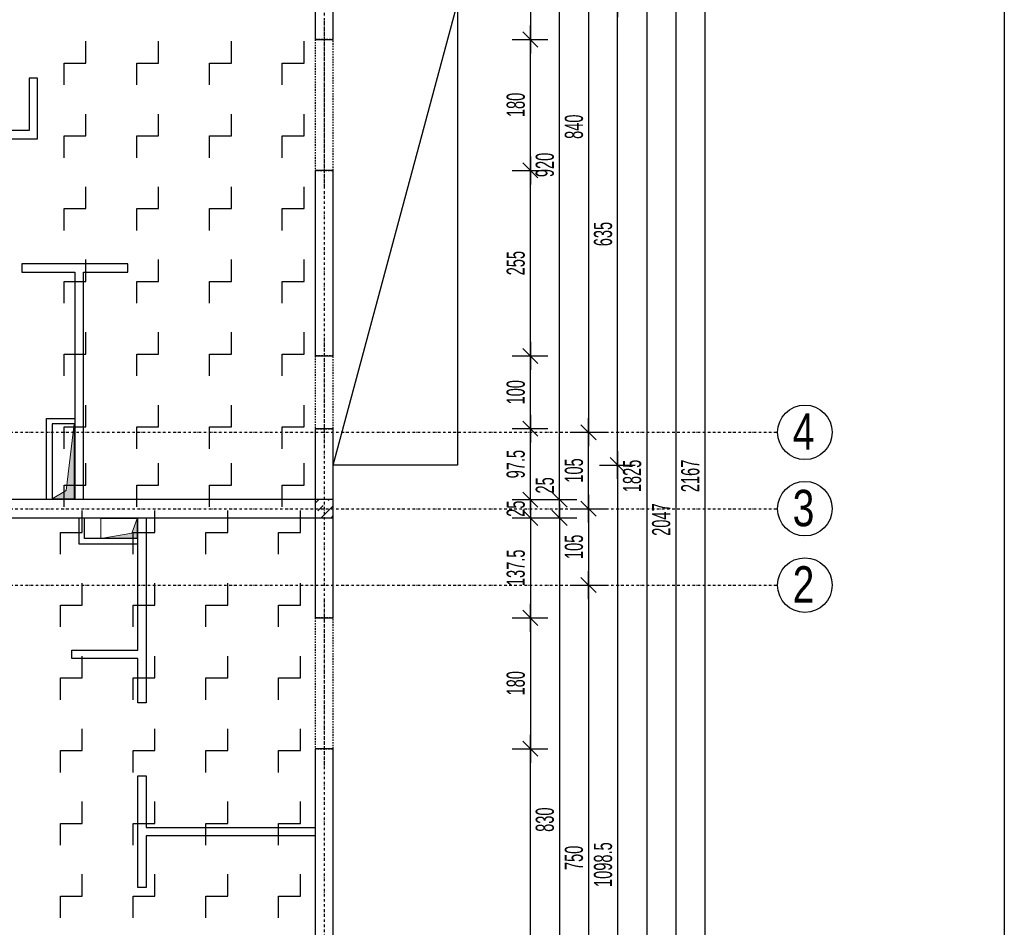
# Model space of a CAD drawing. Header units: millimetres. Extents: x -22500 to -4121, y -19317 to -14831.
# Tile 69 of 70: x -5474 to -4121, y -17736 to -16489. Entities that reach past the tile are written whole.
import ezdxf

# ---------------------------------------------------------------- set-up
doc = ezdxf.new("R2010")
doc.units = ezdxf.units.MM
doc.header["$LTSCALE"] = 10
doc.linetypes.add('MO', pattern=[0.7, 0.35, -0.17, 0.01, -0.17])
doc.linetypes.add('MP', pattern=[0.36, 0.2, -0.16])
for name, color, linetype in [('BA_szr', 1, 'Continuous'), ('BA_wym', 1, 'Continuous'), ('BD_lpm', 1, 'MP'), ('BD_osm', 1, 'MO'), ('BD_txs', 2, 'Continuous'), ('BD_wic', 1, 'Continuous'), ('BD_wig', 3, 'Continuous'), ('BZ_P_prz', 4, 'Continuous')]:
    doc.layers.add(name, color=color, linetype=linetype)
doc.layers.add('Nowe_A-Przebicia_Nr_pióra__1', color=7, linetype='Continuous', lineweight=13)
doc.layers.add('Nowe_A-Przebicia_Nr_pióra__102', color=7, linetype='Continuous', lineweight=5, true_color=0xcccccc)
doc.styles.add('BIKTS', font='bikromsw.shx', dxfattribs={"width": 0.8})
doc.styles.add('BIKWYM', font='bikromsw.shx', dxfattribs={"width": 0.6})
doc.dimstyles.new('BA_KR_100_cm', dxfattribs={"dimtxt": 25, "dimasz": 1.666667, "dimexe": 24, "dimexo": 0, "dimgap": 0, "dimtad": 0, "dimdec": 1, "dimrnd": 0.5, "dimzin": 9, "dimdsep": 46, "dimtxsty": 'BIKWYM', "dimblk": 'WYM-KR', "dimcen": 0, "dimdle": 20, "dimclrd": 256, "dimclre": 256, "dimclrt": 2, "dimadec": 0, "dimazin": 0, "dimtfac": 0.033333, "dimtdec": 1, "dimtmove": 0, "dimatfit": 3, "dimldrblk": 'WYM-KR', "dimfxl": 25, "dimfxlon": 1, "dimtvp": 0.8, "dimtolj": 1, "dimarcsym": 0})

# ---------------------------------------------------------------- blocks, each defined once
blk = doc.blocks.new('WYM-KR')
at = {"linetype": 'ByBlock'}
blk.add_line((11.52, 0), (-11.52, 0), dxfattribs=at)
at = {"color": 7, "linetype": 'ByBlock'}
blk.add_line((6.24, 6.24), (-6.24, -6.24), dxfattribs=at)
blk = doc.blocks.new('*D537')
at = {"layer": 'BA_wym', "lineweight": -2}
for p, q in [((-4797.4, -16228.2), (-4748.4, -16228.2)), ((-4772.4, -16229.9), (-4772.4, -16514.1)), ((-4797.4, -16515.7), (-4748.4, -16515.7))]:
    blk.add_line(p, q, dxfattribs=at)
at = {"layer": 'Defpoints', "color": 0}
for p in [(-5043.4, -16228.2), (-5043.4, -16515.7), (-4772.4, -16515.7)]:
    blk.add_point(p, dxfattribs=at)
at = {"layer": 'BA_wym', "lineweight": -2, "xscale": 1.666666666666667, "yscale": 1.666666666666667, "zscale": 1.666666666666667}
for p, rotation in [((-4772.4, -16228.2), 90), ((-4772.4, -16515.7), 270)]:
    blk.add_blockref('WYM-KR', p, dxfattribs=dict(at, rotation=rotation))
at = {"layer": 'BA_wym', "color": 2, "insert": (-4792.4, -16372), "char_height": 25, "attachment_point": 5, "rotation": 90, "style": 'BIKWYM'}
blk.add_mtext('\\A1;287.5', dxfattribs=at)
blk = doc.blocks.new('*D538')
at = {"layer": 'BA_wym', "lineweight": -2}
for p, q in [((-4797.4, -16515.7), (-4748.4, -16515.7)), ((-4772.4, -16694.1), (-4772.4, -16517.4)), ((-4797.4, -16695.7), (-4748.4, -16695.7))]:
    blk.add_line(p, q, dxfattribs=at)
at = {"layer": 'Defpoints', "color": 0}
for p in [(-5043.4, -16515.7), (-4772.4, -16515.7), (-5043.4, -16695.7)]:
    blk.add_point(p, dxfattribs=at)
at = {"layer": 'BA_wym', "lineweight": -2, "xscale": 1.666666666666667, "yscale": 1.666666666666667, "zscale": 1.666666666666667}
for p, rotation in [((-4772.4, -16515.7), 90), ((-4772.4, -16695.7), 270)]:
    blk.add_blockref('WYM-KR', p, dxfattribs=dict(at, rotation=rotation))
at = {"layer": 'BA_wym', "color": 2, "insert": (-4792.4, -16605.7), "char_height": 25, "attachment_point": 5, "rotation": 90, "style": 'BIKWYM'}
blk.add_mtext('\\A1;180', dxfattribs=at)
blk = doc.blocks.new('*D539')
at = {"layer": 'BA_wym', "lineweight": -2}
for p, q in [((-4797.4, -16695.7), (-4748.4, -16695.7)), ((-4772.4, -16949.1), (-4772.4, -16697.4)), ((-4797.4, -16950.7), (-4748.4, -16950.7))]:
    blk.add_line(p, q, dxfattribs=at)
at = {"layer": 'Defpoints', "color": 0}
for p in [(-5043.4, -16695.7), (-4772.4, -16695.7), (-5043.4, -16950.7)]:
    blk.add_point(p, dxfattribs=at)
at = {"layer": 'BA_wym', "lineweight": -2, "xscale": 1.666666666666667, "yscale": 1.666666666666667, "zscale": 1.666666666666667}
for p, rotation in [((-4772.4, -16695.7), 90), ((-4772.4, -16950.7), 270)]:
    blk.add_blockref('WYM-KR', p, dxfattribs=dict(at, rotation=rotation))
at = {"layer": 'BA_wym', "color": 2, "insert": (-4792.4, -16823.2), "char_height": 25, "attachment_point": 5, "rotation": 90, "style": 'BIKWYM'}
blk.add_mtext('\\A1;255', dxfattribs=at)
blk = doc.blocks.new('*D540')
at = {"layer": 'BA_wym', "lineweight": -2}
for p, q in [((-4797.4, -16950.7), (-4748.4, -16950.7)), ((-4772.4, -17049.1), (-4772.4, -16952.4)), ((-4797.4, -17050.7), (-4748.4, -17050.7))]:
    blk.add_line(p, q, dxfattribs=at)
at = {"layer": 'Defpoints', "color": 0}
for p in [(-5043.4, -16950.7), (-4772.4, -16950.7), (-5043.4, -17050.7)]:
    blk.add_point(p, dxfattribs=at)
at = {"layer": 'BA_wym', "lineweight": -2, "xscale": 1.666666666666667, "yscale": 1.666666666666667, "zscale": 1.666666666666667}
for p, rotation in [((-4772.4, -16950.7), 90), ((-4772.4, -17050.7), 270)]:
    blk.add_blockref('WYM-KR', p, dxfattribs=dict(at, rotation=rotation))
at = {"layer": 'BA_wym', "color": 2, "insert": (-4792.4, -17000.7), "char_height": 25, "attachment_point": 5, "rotation": 90, "style": 'BIKWYM'}
blk.add_mtext('\\A1;100', dxfattribs=at)
blk = doc.blocks.new('*D541')
at = {"layer": 'BA_wym', "lineweight": -2}
for p, q in [((-4797.4, -17050.7), (-4748.4, -17050.7)), ((-4772.4, -17146.6), (-4772.4, -17052.4)), ((-4797.4, -17148.2), (-4748.4, -17148.2))]:
    blk.add_line(p, q, dxfattribs=at)
at = {"layer": 'Defpoints', "color": 0}
for p in [(-5043.4, -17050.7), (-4772.4, -17050.7), (-5043.4, -17148.2)]:
    blk.add_point(p, dxfattribs=at)
at = {"layer": 'BA_wym', "lineweight": -2, "xscale": 1.666666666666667, "yscale": 1.666666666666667, "zscale": 1.666666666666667}
for p, rotation in [((-4772.4, -17050.7), 90), ((-4772.4, -17148.2), 270)]:
    blk.add_blockref('WYM-KR', p, dxfattribs=dict(at, rotation=rotation))
at = {"layer": 'BA_wym', "color": 2, "insert": (-4792.4, -17099.5), "char_height": 25, "attachment_point": 5, "rotation": 90, "style": 'BIKWYM'}
blk.add_mtext('\\A1;97.5', dxfattribs=at)
blk = doc.blocks.new('*D542')
at = {"layer": 'BA_wym', "lineweight": -2}
for p, q in [((-4797.4, -17148.2), (-4748.4, -17148.2)), ((-4772.4, -17146.6), (-4772.4, -17144.9)), ((-4772.4, -17148.2), (-4772.4, -17173.2)), ((-4797.4, -17173.2), (-4748.4, -17173.2)), ((-4772.4, -17174.9), (-4772.4, -17176.6))]:
    blk.add_line(p, q, dxfattribs=at)
at = {"layer": 'Defpoints', "color": 0}
for p in [(-5043.4, -17148.2), (-5043.4, -17173.2), (-4772.4, -17173.2)]:
    blk.add_point(p, dxfattribs=at)
at = {"layer": 'BA_wym', "lineweight": -2, "xscale": 1.666666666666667, "yscale": 1.666666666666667, "zscale": 1.666666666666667}
for p, rotation in [((-4772.4, -17148.2), 270), ((-4772.4, -17173.2), 90)]:
    blk.add_blockref('WYM-KR', p, dxfattribs=dict(at, rotation=rotation))
at = {"layer": 'BA_wym', "color": 2, "insert": (-4792.4, -17160.7), "char_height": 25, "attachment_point": 5, "rotation": 90, "style": 'BIKWYM'}
blk.add_mtext('\\A1;25', dxfattribs=at)
blk = doc.blocks.new('*D543')
at = {"layer": 'BA_wym', "lineweight": -2}
for p, q in [((-4797.4, -17173.2), (-4748.4, -17173.2)), ((-4772.4, -17174.9), (-4772.4, -17309.1)), ((-4797.4, -17310.7), (-4748.4, -17310.7))]:
    blk.add_line(p, q, dxfattribs=at)
at = {"layer": 'Defpoints', "color": 0}
for p in [(-5043.4, -17173.2), (-5043.4, -17310.7), (-4772.4, -17310.7)]:
    blk.add_point(p, dxfattribs=at)
at = {"layer": 'BA_wym', "lineweight": -2, "xscale": 1.666666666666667, "yscale": 1.666666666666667, "zscale": 1.666666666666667}
for p, rotation in [((-4772.4, -17173.2), 90), ((-4772.4, -17310.7), 270)]:
    blk.add_blockref('WYM-KR', p, dxfattribs=dict(at, rotation=rotation))
at = {"layer": 'BA_wym', "color": 2, "insert": (-4792.4, -17242), "char_height": 25, "attachment_point": 5, "rotation": 90, "style": 'BIKWYM'}
blk.add_mtext('\\A1;137.5', dxfattribs=at)
blk = doc.blocks.new('*D544')
at = {"layer": 'BA_wym', "lineweight": -2}
for p, q in [((-4797.4, -17310.7), (-4748.4, -17310.7)), ((-4772.4, -17312.4), (-4772.4, -17489.1)), ((-4797.4, -17490.7), (-4748.4, -17490.7))]:
    blk.add_line(p, q, dxfattribs=at)
at = {"layer": 'Defpoints', "color": 0}
for p in [(-5043.4, -17310.7), (-5043.4, -17490.7), (-4772.4, -17490.7)]:
    blk.add_point(p, dxfattribs=at)
at = {"layer": 'BA_wym', "lineweight": -2, "xscale": 1.666666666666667, "yscale": 1.666666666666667, "zscale": 1.666666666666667}
for p, rotation in [((-4772.4, -17310.7), 90), ((-4772.4, -17490.7), 270)]:
    blk.add_blockref('WYM-KR', p, dxfattribs=dict(at, rotation=rotation))
at = {"layer": 'BA_wym', "color": 2, "insert": (-4792.4, -17400.7), "char_height": 25, "attachment_point": 5, "rotation": 90, "style": 'BIKWYM'}
blk.add_mtext('\\A1;180', dxfattribs=at)
blk = doc.blocks.new('*D545')
at = {"layer": 'BA_wym', "lineweight": -2}
for p, q in [((-4797.4, -17490.7), (-4748.4, -17490.7)), ((-4772.4, -18172.6), (-4772.4, -17492.4)), ((-4797.4, -18174.2), (-4748.4, -18174.2))]:
    blk.add_line(p, q, dxfattribs=at)
at = {"layer": 'Defpoints', "color": 0}
for p in [(-5043.4, -17490.7), (-4772.4, -17490.7), (-5043.4, -18174.2)]:
    blk.add_point(p, dxfattribs=at)
at = {"layer": 'BA_wym', "lineweight": -2, "xscale": 1.666666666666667, "yscale": 1.666666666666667, "zscale": 1.666666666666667}
for p, rotation in [((-4772.4, -17490.7), 90), ((-4772.4, -18174.2), 270)]:
    blk.add_blockref('WYM-KR', p, dxfattribs=dict(at, rotation=rotation))
at = {"layer": 'BA_wym', "color": 2, "insert": (-4792.4, -17832.5), "char_height": 25, "attachment_point": 5, "rotation": 90, "style": 'BIKWYM'}
blk.add_mtext('\\A1;683.5', dxfattribs=at)
blk = doc.blocks.new('*D548')
at = {"layer": 'BA_wym', "lineweight": -2}
for p, q in [((-4757.4, -16228.2), (-4708.4, -16228.2)), ((-4732.4, -17146.6), (-4732.4, -16229.9)), ((-4757.4, -17148.2), (-4708.4, -17148.2))]:
    blk.add_line(p, q, dxfattribs=at)
at = {"layer": 'Defpoints', "color": 0}
for p in [(-5043.4, -16228.2), (-4732.4, -16228.2), (-5043.4, -17148.2)]:
    blk.add_point(p, dxfattribs=at)
at = {"layer": 'BA_wym', "lineweight": -2, "xscale": 1.666666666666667, "yscale": 1.666666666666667, "zscale": 1.666666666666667}
for p, rotation in [((-4732.4, -16228.2), 90), ((-4732.4, -17148.2), 270)]:
    blk.add_blockref('WYM-KR', p, dxfattribs=dict(at, rotation=rotation))
at = {"layer": 'BA_wym', "color": 2, "insert": (-4752.4, -16688.2), "char_height": 25, "attachment_point": 5, "rotation": 90, "style": 'BIKWYM'}
blk.add_mtext('\\A1;920', dxfattribs=at)
blk = doc.blocks.new('*D549')
at = {"layer": 'BA_wym', "lineweight": -2}
for p, q in [((-4732.4, -17146.6), (-4732.4, -17112.5)), ((-4757.4, -17148.2), (-4708.4, -17148.2)), ((-4732.4, -17173.2), (-4732.4, -17148.2)), ((-4757.4, -17173.2), (-4708.4, -17173.2)), ((-4732.4, -17174.9), (-4732.4, -17176.6))]:
    blk.add_line(p, q, dxfattribs=at)
at = {"layer": 'Defpoints', "color": 0}
for p in [(-5043.4, -17148.2), (-4732.4, -17148.2), (-5043.4, -17173.2)]:
    blk.add_point(p, dxfattribs=at)
at = {"layer": 'BA_wym', "lineweight": -2, "xscale": 1.666666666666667, "yscale": 1.666666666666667, "zscale": 1.666666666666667}
for p, rotation in [((-4732.4, -17148.2), 270), ((-4732.4, -17173.2), 90)]:
    blk.add_blockref('WYM-KR', p, dxfattribs=dict(at, rotation=rotation))
at = {"layer": 'BA_wym', "color": 2, "insert": (-4752.4, -17128.7), "char_height": 25, "attachment_point": 5, "rotation": 90, "style": 'BIKWYM'}
blk.add_mtext('\\A1;25', dxfattribs=at)
blk = doc.blocks.new('*D550')
at = {"layer": 'BA_wym', "lineweight": -2}
for p, q in [((-4757.4, -17173.2), (-4708.4, -17173.2)), ((-4732.4, -17174.9), (-4732.4, -18001.6)), ((-4757.4, -18003.2), (-4708.4, -18003.2))]:
    blk.add_line(p, q, dxfattribs=at)
at = {"layer": 'Defpoints', "color": 0}
for p in [(-5043.4, -17173.2), (-5068.4, -18003.2), (-4732.4, -18003.2)]:
    blk.add_point(p, dxfattribs=at)
at = {"layer": 'BA_wym', "lineweight": -2, "xscale": 1.666666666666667, "yscale": 1.666666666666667, "zscale": 1.666666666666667}
for p, rotation in [((-4732.4, -17173.2), 90), ((-4732.4, -18003.2), 270)]:
    blk.add_blockref('WYM-KR', p, dxfattribs=dict(at, rotation=rotation))
at = {"layer": 'BA_wym', "color": 2, "insert": (-4752.4, -17588.2), "char_height": 25, "attachment_point": 5, "rotation": 90, "style": 'BIKWYM'}
blk.add_mtext('\\A1;830', dxfattribs=at)
blk = doc.blocks.new('*D554')
at = {"layer": 'BA_wym', "lineweight": -2}
for p, q in [((-4717.4, -16215.7), (-4668.4, -16215.7)), ((-4692.4, -16217.4), (-4692.4, -17054.1)), ((-4717.4, -17055.7), (-4668.4, -17055.7))]:
    blk.add_line(p, q, dxfattribs=at)
at = {"layer": 'Defpoints', "color": 0}
for p in [(-5043.4, -16215.7), (-5043.4, -17055.7), (-4692.4, -17055.7)]:
    blk.add_point(p, dxfattribs=at)
at = {"layer": 'BA_wym', "lineweight": -2, "xscale": 1.666666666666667, "yscale": 1.666666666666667, "zscale": 1.666666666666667}
for p, rotation in [((-4692.4, -16215.7), 90), ((-4692.4, -17055.7), 270)]:
    blk.add_blockref('WYM-KR', p, dxfattribs=dict(at, rotation=rotation))
at = {"layer": 'BA_wym', "color": 2, "insert": (-4712.4, -16635.7), "char_height": 25, "attachment_point": 5, "rotation": 90, "style": 'BIKWYM'}
blk.add_mtext('\\A1;840', dxfattribs=at)
blk = doc.blocks.new('*D555')
at = {"layer": 'BA_wym', "lineweight": -2}
for p, q in [((-4717.4, -17055.7), (-4668.4, -17055.7)), ((-4692.4, -17159.1), (-4692.4, -17057.4)), ((-4717.4, -17160.7), (-4668.4, -17160.7))]:
    blk.add_line(p, q, dxfattribs=at)
at = {"layer": 'Defpoints', "color": 0}
for p in [(-5043.4, -17055.7), (-4692.4, -17055.7), (-5043.4, -17160.7)]:
    blk.add_point(p, dxfattribs=at)
at = {"layer": 'BA_wym', "lineweight": -2, "xscale": 1.666666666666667, "yscale": 1.666666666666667, "zscale": 1.666666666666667}
for p, rotation in [((-4692.4, -17055.7), 90), ((-4692.4, -17160.7), 270)]:
    blk.add_blockref('WYM-KR', p, dxfattribs=dict(at, rotation=rotation))
at = {"layer": 'BA_wym', "color": 2, "insert": (-4712.4, -17108.2), "char_height": 25, "attachment_point": 5, "rotation": 90, "style": 'BIKWYM'}
blk.add_mtext('\\A1;105', dxfattribs=at)
blk = doc.blocks.new('*D556')
at = {"layer": 'BA_wym', "lineweight": -2}
for p, q in [((-4717.4, -17160.7), (-4668.4, -17160.7)), ((-4692.4, -17162.4), (-4692.4, -17264.1)), ((-4717.4, -17265.7), (-4668.4, -17265.7))]:
    blk.add_line(p, q, dxfattribs=at)
at = {"layer": 'Defpoints', "color": 0}
for p in [(-5043.4, -17160.7), (-5043.4, -17265.7), (-4692.4, -17265.7)]:
    blk.add_point(p, dxfattribs=at)
at = {"layer": 'BA_wym', "lineweight": -2, "xscale": 1.666666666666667, "yscale": 1.666666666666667, "zscale": 1.666666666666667}
for p, rotation in [((-4692.4, -17160.7), 90), ((-4692.4, -17265.7), 270)]:
    blk.add_blockref('WYM-KR', p, dxfattribs=dict(at, rotation=rotation))
at = {"layer": 'BA_wym', "color": 2, "insert": (-4712.4, -17213.2), "char_height": 25, "attachment_point": 5, "rotation": 90, "style": 'BIKWYM'}
blk.add_mtext('\\A1;105', dxfattribs=at)
blk = doc.blocks.new('*D557')
at = {"layer": 'BA_wym', "lineweight": -2}
for p, q in [((-4717.4, -17265.7), (-4668.4, -17265.7)), ((-4692.4, -17267.4), (-4692.4, -18014.1)), ((-4717.4, -18015.7), (-4668.4, -18015.7))]:
    blk.add_line(p, q, dxfattribs=at)
at = {"layer": 'Defpoints', "color": 0}
for p in [(-5043.4, -17265.7), (-5043.4, -18015.7), (-4692.4, -18015.7)]:
    blk.add_point(p, dxfattribs=at)
at = {"layer": 'BA_wym', "lineweight": -2, "xscale": 1.666666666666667, "yscale": 1.666666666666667, "zscale": 1.666666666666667}
for p, rotation in [((-4692.4, -17265.7), 90), ((-4692.4, -18015.7), 270)]:
    blk.add_blockref('WYM-KR', p, dxfattribs=dict(at, rotation=rotation))
at = {"layer": 'BA_wym', "color": 2, "insert": (-4712.4, -17640.7), "char_height": 25, "attachment_point": 5, "rotation": 90, "style": 'BIKWYM'}
blk.add_mtext('\\A1;750', dxfattribs=at)
blk = doc.blocks.new('*D560')
at = {"layer": 'BA_wym', "lineweight": -2}
for p, q in [((-4637.4, -16203.2), (-4588.4, -16203.2)), ((-4612.4, -16204.9), (-4612.4, -18026.6)), ((-4637.4, -18028.2), (-4588.4, -18028.2))]:
    blk.add_line(p, q, dxfattribs=at)
at = {"layer": 'Defpoints', "color": 0}
for p in [(-5043.4, -16203.2), (-5068.4, -18028.2), (-4612.4, -18028.2)]:
    blk.add_point(p, dxfattribs=at)
at = {"layer": 'BA_wym', "lineweight": -2, "xscale": 1.666666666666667, "yscale": 1.666666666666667, "zscale": 1.666666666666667}
for p, rotation in [((-4612.4, -16203.2), 90), ((-4612.4, -18028.2), 270)]:
    blk.add_blockref('WYM-KR', p, dxfattribs=dict(at, rotation=rotation))
at = {"layer": 'BA_wym', "color": 2, "insert": (-4632.4, -17115.7), "char_height": 25, "attachment_point": 5, "rotation": 90, "style": 'BIKWYM'}
blk.add_mtext('\\A1;1825', dxfattribs=at)
blk = doc.blocks.new('*D562')
at = {"layer": 'BA_wym', "lineweight": -2}
for p, q in [((-4597.4, -16152.2), (-4548.4, -16152.2)), ((-4572.4, -16153.9), (-4572.4, -18197.6)), ((-4597.4, -18199.2), (-4548.4, -18199.2))]:
    blk.add_line(p, q, dxfattribs=at)
at = {"layer": 'Defpoints', "color": 0}
for p in [(-5733.4, -16152.2), (-5043.4, -18199.2), (-4572.4, -18199.2)]:
    blk.add_point(p, dxfattribs=at)
at = {"layer": 'BA_wym', "lineweight": -2, "xscale": 1.666666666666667, "yscale": 1.666666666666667, "zscale": 1.666666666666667}
for p, rotation in [((-4572.4, -16152.2), 90), ((-4572.4, -18199.2), 270)]:
    blk.add_blockref('WYM-KR', p, dxfattribs=dict(at, rotation=rotation))
at = {"layer": 'BA_wym', "color": 2, "insert": (-4592.4, -17175.7), "char_height": 25, "attachment_point": 5, "rotation": 90, "style": 'BIKWYM'}
blk.add_mtext('\\A1;2047', dxfattribs=at)
blk = doc.blocks.new('*D564')
at = {"layer": 'BA_wym', "lineweight": -2}
for p, q in [((-4677.4, -16465.7), (-4628.4, -16465.7)), ((-4652.4, -17099.1), (-4652.4, -16467.4)), ((-4677.4, -17100.7), (-4628.4, -17100.7))]:
    blk.add_line(p, q, dxfattribs=at)
at = {"layer": 'Defpoints', "color": 0}
for p in [(-4692.4, -16465.7), (-4652.4, -16465.7), (-4692.4, -17100.7)]:
    blk.add_point(p, dxfattribs=at)
at = {"layer": 'BA_wym', "lineweight": -2, "xscale": 1.666666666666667, "yscale": 1.666666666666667, "zscale": 1.666666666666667}
for p, rotation in [((-4652.4, -16465.7), 90), ((-4652.4, -17100.7), 270)]:
    blk.add_blockref('WYM-KR', p, dxfattribs=dict(at, rotation=rotation))
at = {"layer": 'BA_wym', "color": 2, "insert": (-4672.4, -16783.2), "char_height": 25, "attachment_point": 5, "rotation": 90, "style": 'BIKWYM'}
blk.add_mtext('\\A1;635', dxfattribs=at)
blk = doc.blocks.new('*D565')
at = {"layer": 'BA_wym', "lineweight": -2}
for p, q in [((-4677.4, -17100.7), (-4628.4, -17100.7)), ((-4652.4, -17102.4), (-4652.4, -18197.6)), ((-4677.4, -18199.2), (-4628.4, -18199.2))]:
    blk.add_line(p, q, dxfattribs=at)
at = {"layer": 'Defpoints', "color": 0}
for p in [(-4692.4, -17100.7), (-4692.4, -18199.2), (-4652.4, -18199.2)]:
    blk.add_point(p, dxfattribs=at)
at = {"layer": 'BA_wym', "lineweight": -2, "xscale": 1.666666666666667, "yscale": 1.666666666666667, "zscale": 1.666666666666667}
for p, rotation in [((-4652.4, -17100.7), 90), ((-4652.4, -18199.2), 270)]:
    blk.add_blockref('WYM-KR', p, dxfattribs=dict(at, rotation=rotation))
at = {"layer": 'BA_wym', "color": 2, "insert": (-4672.4, -17650), "char_height": 25, "attachment_point": 5, "rotation": 90, "style": 'BIKWYM'}
blk.add_mtext('\\A1;1098.5', dxfattribs=at)
blk = doc.blocks.new('*D566')
at = {"layer": 'BA_wym', "lineweight": -2}
for p, q in [((-5043.4, -18524.7), (-5043.4, -18588.7)), ((-4872.4, -18524.7), (-4872.4, -18588.7)), ((-5041.8, -18564.7), (-4874.1, -18564.7))]:
    blk.add_line(p, q, dxfattribs=at)
at = {"layer": 'Defpoints', "color": 0}
for p in [(-4872.4, -17100.7), (-5043.4, -18199.2), (-4872.4, -18564.7)]:
    blk.add_point(p, dxfattribs=at)
at = {"layer": 'BA_wym', "lineweight": -2, "xscale": 1.666666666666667, "yscale": 1.666666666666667, "zscale": 1.666666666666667, "rotation": 180}
blk.add_blockref('WYM-KR', (-5043.4, -18564.7), dxfattribs=at)
at = {"layer": 'BA_wym', "lineweight": -2, "xscale": 1.666666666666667, "yscale": 1.666666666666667, "zscale": 1.666666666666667}
blk.add_blockref('WYM-KR', (-4872.4, -18564.7), dxfattribs=at)
at = {"layer": 'BA_wym', "color": 2, "insert": (-4957.9, -18544.7), "char_height": 25, "attachment_point": 5, "style": 'BIKWYM'}
blk.add_mtext('\\A1;171', dxfattribs=at)
blk = doc.blocks.new('*D568')
at = {"layer": 'BA_wym', "lineweight": -2}
for p, q in [((-7819.4, -18564.7), (-7819.4, -18628.7)), ((-4872.4, -18564.7), (-4872.4, -18628.7)), ((-7817.8, -18604.7), (-4874.1, -18604.7))]:
    blk.add_line(p, q, dxfattribs=at)
at = {"layer": 'Defpoints', "color": 0}
for p in [(-7819.4, -17100.7), (-4872.4, -17100.7), (-4872.4, -18604.7)]:
    blk.add_point(p, dxfattribs=at)
at = {"layer": 'BA_wym', "lineweight": -2, "xscale": 1.666666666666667, "yscale": 1.666666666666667, "zscale": 1.666666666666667, "rotation": 180}
blk.add_blockref('WYM-KR', (-7819.4, -18604.7), dxfattribs=at)
at = {"layer": 'BA_wym', "lineweight": -2, "xscale": 1.666666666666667, "yscale": 1.666666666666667, "zscale": 1.666666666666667}
blk.add_blockref('WYM-KR', (-4872.4, -18604.7), dxfattribs=at)
at = {"layer": 'BA_wym', "color": 2, "insert": (-6345.9, -18584.7), "char_height": 25, "attachment_point": 5, "style": 'BIKWYM'}
blk.add_mtext('\\A1;2947', dxfattribs=at)
blk = doc.blocks.new('*D638')
at = {"layer": 'BA_wym', "lineweight": -2}
for p, q in [((-4557.4, -16032.2), (-4508.4, -16032.2)), ((-4532.4, -16033.9), (-4532.4, -18197.6)), ((-4557.4, -18199.2), (-4508.4, -18199.2))]:
    blk.add_line(p, q, dxfattribs=at)
at = {"layer": 'Defpoints', "color": 0}
for p in [(-5727.4, -16032.2), (-5043.4, -18199.2), (-4532.4, -18199.2)]:
    blk.add_point(p, dxfattribs=at)
at = {"layer": 'BA_wym', "lineweight": -2, "xscale": 1.666666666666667, "yscale": 1.666666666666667, "zscale": 1.666666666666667}
for p, rotation in [((-4532.4, -16032.2), 90), ((-4532.4, -18199.2), 270)]:
    blk.add_blockref('WYM-KR', p, dxfattribs=dict(at, rotation=rotation))
at = {"layer": 'BA_wym', "color": 2, "insert": (-4552.4, -17115.7), "char_height": 25, "attachment_point": 5, "rotation": 90, "style": 'BIKWYM'}
blk.add_mtext('\\A1;2167', dxfattribs=at)

msp = doc.modelspace()

# ---------------------------------------------------------------- hatches: boundary and pattern name
at = {"layer": 'BA_szr'}
h = msp.add_hatch(dxfattribs=at)
h.set_pattern_fill('BIK_ZELBET', color=256, scale=100, angle=45, pattern_type=2)
h.set_pattern_definition([(45, (-16682.21, -18217.085), (-14.142136, 14.142136), []), (45, (-16689.282, -18210.014), (-14.142136, 14.142136), [10, -10])])
h.paths.add_polyline_path([(-5068.43, -17173.23), (-5043.43, -17173.23), (-5043.43, -17148.23), (-5068.43, -17148.23)])
at = {"layer": 'Nowe_A-Przebicia_Nr_pióra__102', "linetype": 'Continuous', "lineweight": 5, "true_color": 0xcccccc}
for points in [[(-5429.94, -17147.23), (-5399.44, -17147.23), (-5399.44, -17044.27), (-5410.76, -17135.91)], [(-5362.92, -17201.73), (-5312.93, -17201.73), (-5312.93, -17174.23), (-5320.43, -17194.24)]]:
    msp.add_hatch(color=254, dxfattribs=at).paths.add_polyline_path(points)

# ---------------------------------------------------------------- linework, layer by layer
at = {"layer": 'BD_lpm'}
for points in [[(-5068.43, -16695.73), (-5043.43, -16695.73), (-5043.43, -16515.73), (-5068.43, -16515.73)], [(-5068.43, -17050.73), (-5043.43, -17050.73), (-5043.43, -16950.73), (-5068.43, -16950.73)], [(-5068.43, -17490.73), (-5043.44, -17490.73), (-5043.44, -17310.73), (-5068.43, -17310.73)]]:
    msp.add_lwpolyline(points, close=True, dxfattribs=at)
at = {"layer": 'BD_osm', "color": 5}
for p, q in [((-5055.93, -16490.73), (-5055.93, -16720.73)), ((-5055.93, -16925.73), (-5055.93, -17075.73)), ((-5055.93, -17285.73), (-5055.93, -17515.73))]:
    msp.add_line(p, q, dxfattribs=at)
at = {"layer": 'BD_osm'}
for points in [[(-5055.93, -15492.23), (-5055.93, -18704.69)], [(-8259.43, -17055.73), (-4432.43, -17055.73)], [(-8259.43, -17160.73), (-4432.43, -17160.73)], [(-8259.43, -17265.73), (-4432.43, -17265.73)]]:
    msp.add_lwpolyline(points, dxfattribs=at)
at = {"layer": 'BD_wic', "color": 5}
msp.add_lwpolyline([(-8688.2, -15067.9), (-4120.79, -15067.9), (-4120.79, -19082.11), (-8688.2, -19082.11)], close=True, dxfattribs=at)
at = {"layer": 'BD_wic'}
for points in [[(-5043.43, -16465.73), (-4872.43, -16465.73), (-4872.43, -17100.73), (-5043.43, -17100.73)], [(-5043.43, -17100.73), (-4872.43, -16465.73)]]:
    msp.add_lwpolyline(points, dxfattribs=at)
at = {"layer": 'BD_wic', "color": 8}
for points in [[(-5733.43, -16652.23), (-5449.93, -16652.23), (-5449.93, -16568.73), (-5461.43, -16568.73), (-5461.43, -16640.73), (-5733.43, -16640.73)], [(-5386.94, -17148.23), (-5386.94, -16835.73), (-5325.94, -16835.73), (-5325.94, -16824.23), (-5471.43, -16824.23), (-5471.43, -16835.73), (-5398.44, -16835.73), (-5398.44, -17148.23)], [(-5437.44, -17147.23), (-5437.44, -17036.77), (-5399.44, -17036.77)], [(-5399.44, -17044.27), (-5429.94, -17044.27), (-5429.94, -17147.23)], [(-5300.43, -17173.23), (-5300.43, -17427.75), (-5311.93, -17427.75), (-5311.93, -17366.73), (-5402.93, -17366.73), (-5402.93, -17355.23), (-5311.93, -17355.23), (-5311.93, -17173.23)], [(-5392.93, -17174.23), (-5392.93, -17209.23), (-5312.93, -17209.23)], [(-5312.93, -17201.73), (-5385.43, -17201.73), (-5385.43, -17174.23)], [(-5068.43, -17610.25), (-5300.43, -17610.25), (-5300.43, -17681.25), (-5311.93, -17681.25), (-5311.93, -17527.75), (-5300.43, -17527.75), (-5300.43, -17598.75), (-5068.43, -17598.75)]]:
    msp.add_lwpolyline(points, dxfattribs=at)
at = {"layer": 'BD_wic'}
for centre in [(-4394.93, -17055.73), (-4394.93, -17160.73), (-4394.93, -17265.73)]:
    msp.add_circle(centre, 37.5, dxfattribs=at)
at = {"layer": 'BD_wig'}
for points in [[(-5068.43, -16515.73), (-5043.43, -16515.73), (-5043.43, -16203.23), (-5175.93, -16203.23), (-5175.93, -16228.23), (-5068.43, -16228.23), (-5068.43, -16515.73)], [(-5068.43, -17310.73), (-5043.43, -17310.73), (-5043.43, -17050.73), (-5068.43, -17050.73), (-5068.43, -17148.23), (-5583.43, -17148.23), (-5583.43, -17043.23), (-5619.43, -17043.23), (-5619.43, -17068.23), (-5608.43, -17068.23), (-5608.43, -17253.23), (-5619.43, -17253.23), (-5619.43, -17278.23), (-5583.43, -17278.23), (-5583.43, -17173.23), (-5068.43, -17173.23), (-5068.43, -17310.73)], [(-5068.43, -18199.23), (-5043.43, -18199.23), (-5043.43, -17490.73), (-5068.43, -17490.73), (-5068.43, -18003.23), (-5095.94, -18003.23), (-5095.94, -18028.23), (-5068.43, -18028.23), (-5068.43, -18199.23)]]:
    msp.add_lwpolyline(points, dxfattribs=at)
for points in [[(-5068.43, -16950.73), (-5043.43, -16950.73), (-5043.43, -16695.73), (-5068.43, -16695.73)], [(-5068.43, -17173.23), (-5043.43, -17173.23), (-5043.43, -17148.23), (-5068.43, -17148.23)]]:
    msp.add_lwpolyline(points, close=True, dxfattribs=at)
at = {"layer": 'BZ_P_prz'}
for points in [[(-5413.43, -16578.23), (-5413.43, -16548.23), (-5383.43, -16548.23), (-5383.43, -16518.23)], [(-5313.43, -16578.23), (-5313.43, -16548.23), (-5283.43, -16548.23), (-5283.43, -16518.23)], [(-5213.43, -16578.23), (-5213.43, -16548.23), (-5183.43, -16548.23), (-5183.43, -16518.23)], [(-5113.43, -16578.23), (-5113.43, -16548.23), (-5083.43, -16548.23), (-5083.43, -16518.23)], [(-5413.43, -16678.23), (-5413.43, -16648.23), (-5383.43, -16648.23), (-5383.43, -16618.23)], [(-5313.43, -16678.23), (-5313.43, -16648.23), (-5283.43, -16648.23), (-5283.43, -16618.23)], [(-5213.43, -16678.23), (-5213.43, -16648.23), (-5183.43, -16648.23), (-5183.43, -16618.23)], [(-5113.43, -16678.23), (-5113.43, -16648.23), (-5083.43, -16648.23), (-5083.43, -16618.23)], [(-5413.43, -16778.23), (-5413.43, -16748.23), (-5383.43, -16748.23), (-5383.43, -16718.23)], [(-5313.43, -16778.23), (-5313.43, -16748.23), (-5283.43, -16748.23), (-5283.43, -16718.23)], [(-5213.43, -16778.23), (-5213.43, -16748.23), (-5183.43, -16748.23), (-5183.43, -16718.23)], [(-5113.43, -16778.23), (-5113.43, -16748.23), (-5083.43, -16748.23), (-5083.43, -16718.23)], [(-5413.43, -16878.23), (-5413.43, -16848.23), (-5383.43, -16848.23), (-5383.43, -16818.23)], [(-5313.43, -16878.23), (-5313.43, -16848.23), (-5283.43, -16848.23), (-5283.43, -16818.23)], [(-5213.43, -16878.23), (-5213.43, -16848.23), (-5183.43, -16848.23), (-5183.43, -16818.23)], [(-5113.43, -16878.23), (-5113.43, -16848.23), (-5083.43, -16848.23), (-5083.43, -16818.23)], [(-5413.43, -16978.23), (-5413.43, -16948.23), (-5383.43, -16948.23), (-5383.43, -16918.23)], [(-5313.43, -16978.23), (-5313.43, -16948.23), (-5283.43, -16948.23), (-5283.43, -16918.23)], [(-5213.43, -16978.23), (-5213.43, -16948.23), (-5183.43, -16948.23), (-5183.43, -16918.23)], [(-5113.43, -16978.23), (-5113.43, -16948.23), (-5083.43, -16948.23), (-5083.43, -16918.23)], [(-5413.43, -17078.23), (-5413.43, -17048.23), (-5383.43, -17048.23), (-5383.43, -17018.23)], [(-5313.43, -17078.23), (-5313.43, -17048.23), (-5283.43, -17048.23), (-5283.43, -17018.23)], [(-5213.43, -17078.23), (-5213.43, -17048.23), (-5183.43, -17048.23), (-5183.43, -17018.23)], [(-5113.43, -17078.23), (-5113.43, -17048.23), (-5083.43, -17048.23), (-5083.43, -17018.23)], [(-5413.43, -17158.23), (-5413.43, -17128.23), (-5383.43, -17128.23), (-5383.43, -17098.23)], [(-5313.43, -17158.23), (-5313.43, -17128.23), (-5283.43, -17128.23), (-5283.43, -17098.23)], [(-5213.43, -17158.23), (-5213.43, -17128.23), (-5183.43, -17128.23), (-5183.43, -17098.23)], [(-5113.43, -17158.23), (-5113.43, -17128.23), (-5083.43, -17128.23), (-5083.43, -17098.23)], [(-5418.43, -17223.23), (-5418.43, -17193.23), (-5388.43, -17193.23), (-5388.43, -17163.23)], [(-5318.43, -17223.23), (-5318.43, -17193.23), (-5288.43, -17193.23), (-5288.43, -17163.23)], [(-5218.43, -17223.23), (-5218.43, -17193.23), (-5188.43, -17193.23), (-5188.43, -17163.23)], [(-5118.43, -17223.23), (-5118.43, -17193.23), (-5088.43, -17193.23), (-5088.43, -17163.23)], [(-5418.43, -17323.23), (-5418.43, -17293.23), (-5388.43, -17293.23), (-5388.43, -17263.23)], [(-5318.43, -17323.23), (-5318.43, -17293.23), (-5288.43, -17293.23), (-5288.43, -17263.23)], [(-5218.43, -17323.23), (-5218.43, -17293.23), (-5188.43, -17293.23), (-5188.43, -17263.23)], [(-5118.43, -17323.23), (-5118.43, -17293.23), (-5088.43, -17293.23), (-5088.43, -17263.23)], [(-5418.43, -17423.23), (-5418.43, -17393.23), (-5388.43, -17393.23), (-5388.43, -17363.23)], [(-5318.43, -17423.23), (-5318.43, -17393.23), (-5288.43, -17393.23), (-5288.43, -17363.23)], [(-5218.43, -17423.23), (-5218.43, -17393.23), (-5188.43, -17393.23), (-5188.43, -17363.23)], [(-5118.43, -17423.23), (-5118.43, -17393.23), (-5088.43, -17393.23), (-5088.43, -17363.23)], [(-5418.43, -17523.23), (-5418.43, -17493.23), (-5388.43, -17493.23), (-5388.43, -17463.23)], [(-5318.43, -17523.23), (-5318.43, -17493.23), (-5288.43, -17493.23), (-5288.43, -17463.23)], [(-5218.43, -17523.23), (-5218.43, -17493.23), (-5188.43, -17493.23), (-5188.43, -17463.23)], [(-5118.43, -17523.23), (-5118.43, -17493.23), (-5088.43, -17493.23), (-5088.43, -17463.23)], [(-5418.43, -17623.23), (-5418.43, -17593.23), (-5388.43, -17593.23), (-5388.43, -17563.23)], [(-5318.43, -17623.23), (-5318.43, -17593.23), (-5288.43, -17593.23), (-5288.43, -17563.23)], [(-5218.43, -17623.23), (-5218.43, -17593.23), (-5188.43, -17593.23), (-5188.43, -17563.23)], [(-5118.43, -17623.23), (-5118.43, -17593.23), (-5088.43, -17593.23), (-5088.43, -17563.23)], [(-5418.43, -17723.23), (-5418.43, -17693.23), (-5388.43, -17693.23), (-5388.43, -17663.23)], [(-5318.43, -17723.23), (-5318.43, -17693.23), (-5288.43, -17693.23), (-5288.43, -17663.23)], [(-5218.43, -17723.23), (-5218.43, -17693.23), (-5188.43, -17693.23), (-5188.43, -17663.23)], [(-5118.43, -17723.23), (-5118.43, -17693.23), (-5088.43, -17693.23), (-5088.43, -17663.23)]]:
    msp.add_lwpolyline(points, dxfattribs=at)
at = {"layer": 'Nowe_A-Przebicia_Nr_pióra__1', "color": 7, "linetype": 'Continuous', "lineweight": 13}
for p, q in [((-5410.76, -17135.91), (-5399.44, -17044.27)), ((-5399.44, -17147.23), (-5399.44, -17044.27)), ((-5429.94, -17147.23), (-5410.76, -17135.91)), ((-5429.94, -17147.23), (-5399.44, -17147.23)), ((-5312.93, -17174.23), (-5362.92, -17174.23)), ((-5362.92, -17174.23), (-5362.92, -17201.73)), ((-5320.43, -17194.24), (-5312.93, -17174.23)), ((-5312.93, -17201.73), (-5312.93, -17174.23)), ((-5362.92, -17201.73), (-5320.43, -17194.24)), ((-5362.92, -17201.73), (-5312.93, -17201.73))]:
    msp.add_line(p, q, dxfattribs=at)

# ---------------------------------------------------------------- texts
at = {"layer": 'BD_txs', "style": 'BIKTS', "width": 0.8}
for s, p in [('4', (-4411.74, -17079.8)), ('3', (-4411.74, -17184.8)), ('2', (-4411.74, -17289.8))]:
    msp.add_text(s, height=50, dxfattribs=at).set_placement(p)

# ---------------------------------------------------------------- dimensions: what is measured, and where the dimension line sits
at = {"layer": 'BA_wym'}
for base, p1, p2, picture, middle in [((-4532.43, -18199.23), (-5727.43, -16032.22), (-5043.43, -18199.23), '*D638', (-4552.43, -17115.73)), ((-4572.43, -18199.23), (-5733.43, -16152.23), (-5043.43, -18199.23), '*D562', (-4592.43, -17175.73)), ((-4612.43, -18028.23), (-5043.43, -16203.23), (-5068.43, -18028.23), '*D560', (-4632.43, -17115.73)), ((-4692.43, -17055.73), (-5043.43, -16215.73), (-5043.43, -17055.73), '*D554', (-4712.43, -16635.73)), ((-4772.43, -16515.73), (-5043.43, -16228.23), (-5043.43, -16515.73), '*D537', (-4792.43, -16371.98)), ((-4732.43, -16228.23), (-5043.43, -17148.23), (-5043.43, -16228.23), '*D548', (-4752.43, -16688.23)), ((-4652.43, -16465.73), (-4692.43, -17100.73), (-4692.43, -16465.73), '*D564', (-4672.43, -16783.23)), ((-4772.43, -16515.73), (-5043.43, -16695.73), (-5043.43, -16515.73), '*D538', (-4792.43, -16605.73)), ((-4772.43, -16695.73), (-5043.43, -16950.73), (-5043.43, -16695.73), '*D539', (-4792.43, -16823.23)), ((-4772.43, -16950.73), (-5043.43, -17050.73), (-5043.43, -16950.73), '*D540', (-4792.43, -17000.73)), ((-4772.43, -17050.73), (-5043.43, -17148.23), (-5043.43, -17050.73), '*D541', (-4792.43, -17099.48)), ((-4692.43, -17055.73), (-5043.43, -17160.73), (-5043.43, -17055.73), '*D555', (-4712.43, -17108.23)), ((-4652.43, -18199.23), (-4692.43, -17100.73), (-4692.43, -18199.23), '*D565', (-4672.43, -17649.98)), ((-4732.43, -17148.23), (-5043.43, -17173.23), (-5043.43, -17148.23), '*D549', (-4752.43, -17128.71)), ((-4692.43, -17265.73), (-5043.43, -17160.73), (-5043.43, -17265.73), '*D556', (-4712.43, -17213.23)), ((-4732.43, -18003.23), (-5043.43, -17173.23), (-5068.43, -18003.23), '*D550', (-4752.43, -17588.23)), ((-4772.43, -17310.73), (-5043.43, -17173.23), (-5043.43, -17310.73), '*D543', (-4792.43, -17241.98)), ((-4692.43, -18015.73), (-5043.43, -17265.73), (-5043.43, -18015.73), '*D557', (-4712.43, -17640.73)), ((-4772.43, -17490.73), (-5043.43, -17310.73), (-5043.43, -17490.73), '*D544', (-4792.43, -17400.73)), ((-4772.43, -17490.73), (-5043.43, -18174.23), (-5043.43, -17490.73), '*D545', (-4792.43, -17832.48))]:
    dim = msp.add_linear_dim(base=base, p1=p1, p2=p2, angle=90, dimstyle='BA_KR_100_cm', override={"dimatfit": 1}, dxfattribs=at)
    dim.commit()
    dim.dimension.update_dxf_attribs({"geometry": picture, "text_midpoint": middle})
for base, p1, picture, middle in [((-4872.43, -18604.69), (-7819.43, -17100.73), '*D568', (-6345.93, -18584.69)), ((-4872.43, -18564.69), (-5043.43, -18199.23), '*D566', (-4957.93, -18544.69))]:
    dim = msp.add_linear_dim(base=base, p1=p1, p2=(-4872.43, -17100.73), dimstyle='BA_KR_100_cm', override={"dimatfit": 1, "dimfxl": 40}, dxfattribs=at)
    dim.commit()
    dim.dimension.update_dxf_attribs({"geometry": picture, "text_midpoint": middle})
dim = msp.add_linear_dim(base=(-4772.43, -17173.23), p1=(-5043.43, -17148.23), p2=(-5043.43, -17173.23), angle=90, dimstyle='BA_KR_100_cm', override={"dimatfit": 1}, dxfattribs=at)
dim.commit()
dim.dimension.update_dxf_attribs({"geometry": '*D542', "text_midpoint": (-4772.43, -17160.73), "dimtype": 160})

doc.saveas('drawing.dxf')
